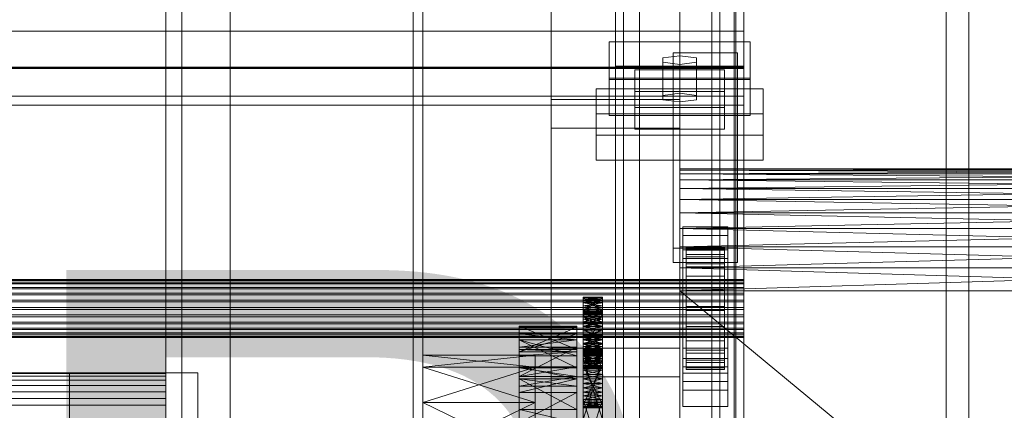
# Model space of a CAD drawing. Header units: millimetres. Extents: x -1970 to 61924, y -58230 to 6847.
# Tile 240 of 256: x 1274 to 1581, y -34294 to -34172. Entities that reach past the tile are written whole.
import ezdxf

# ---------------------------------------------------------------- set-up
doc = ezdxf.new("R2010")
doc.units = ezdxf.units.MM
for name, color, linetype, lineweight in [('COTAS_O', 1, 'Continuous', 0), ('COTAS_P', 1, 'Continuous', 0), ('frontal_C03', 7, 'Continuous', 0), ('frontal_secador', 7, 'Continuous', 0)]:
    doc.layers.add(name, color=color, linetype=linetype, lineweight=lineweight)
doc.dimstyles.new('R19_100', dxfattribs={"dimtxt": 250, "dimasz": 150, "dimexe": 150, "dimexo": 80, "dimgap": 100, "dimtad": 1, "dimtih": 1, "dimtoh": 1, "dimdsep": 46, "dimcen": 0.09, "dimadec": 0, "dimazin": 0, "dimtfac": 1, "dimtdec": 4, "dimtofl": 0, "dimtmove": 0, "dimatfit": 3, "dimfxl": 1, "dimtolj": 1, "dimtzin": 0, "dimarcsym": 0})

# ---------------------------------------------------------------- blocks, each defined once
blk = doc.blocks.new('DIM_R26_43')
at = {"layer": 'COTAS_P'}
for p, q in [((-1750, -34600), (-1600, -34555)), ((2600, -34600), (2450, -34555)), ((-1750, -35500), (-1750, -34600)), ((-1750, -34600), (2600, -34600)), ((-1750, -34600), (-1600, -34645)), ((2600, -34600), (2450, -34645)), ((2600, -35500), (2600, -34600))]:
    blk.add_line(p, q, dxfattribs=at)
blk.add_text('4350 P', height=250, dxfattribs=at).set_placement((425, -34500))
blk = doc.blocks.new('DIM_R26_46')
at = {"layer": 'COTAS_O'}
for p, q in [((-1725, -33700), (-1575, -33655)), ((1725, -33700), (1575, -33655)), ((-1725, -34400), (-1725, -33700)), ((-1725, -33700), (1725, -33700)), ((-1725, -33700), (-1575, -33745)), ((1725, -33700), (1575, -33745)), ((1725, -34400), (1725, -33700))]:
    blk.add_line(p, q, dxfattribs=at)
blk.add_text('3450 O', height=250, dxfattribs=at).set_placement((0, -33600))

msp = doc.modelspace()

# ---------------------------------------------------------------- linework, layer by layer
at = {"layer": 'frontal_C03'}
for p, q in [((1500, -32314.944), (1500, -34875.113)), ((1500, -34879.011), (1500, -32318.841)), ((1490, -35975), (1490, -32996.942)), ((1497, -35975), (1497, -32996.942)), ((1563, -35975), (1563, -32996.942)), ((1570, -35975), (1570, -32996.942)), ((1490, -35975), (1490, -33266.434)), ((1497, -35975), (1497, -33266.434)), ((1563, -35975), (1563, -33266.434)), ((1570, -35975), (1570, -33266.434)), ((1490, -35975), (1490, -33805.417)), ((1497, -35975), (1497, -33805.417)), ((1563, -35975), (1563, -33805.417)), ((1570, -35975), (1570, -33805.417)), ((1467.5, -34418.43), (1467.5, -33823.47)), ((1492.5, -33823.47), (1492.5, -34418.43)), ((1467.5, -34444.787), (1467.5, -33849.827)), ((1492.5, -34444.787), (1492.5, -33849.827)), ((1460, -34186.478), (1460, -33916.987)), ((1500, -34186.478), (1500, -33916.987)), ((1440, -34274.308), (1440, -33927.401)), ((1480, -33927.401), (1480, -34274.308)), ((1440, -33936.384), (1440, -34283.291)), ((1480, -34283.291), (1480, -33936.384)), ((1460, -34356.142), (1460, -34086.651)), ((1500, -34086.651), (1500, -34356.142)), ((1462.5, -34428.24), (1462.5, -34102.771)), ((1497.5, -34102.771), (1497.5, -34428.24)), ((1462.5, -34434.977), (1462.5, -34109.509)), ((1497.5, -34434.977), (1497.5, -34109.509)), ((1460, -34395.121), (1460, -34125.629)), ((1500, -34395.121), (1500, -34125.629)), ((1460, -34137.755), (1460, -34186.478)), ((1460, -34407.247), (1460, -34137.755)), ((1500, -34186.478), (1500, -34137.755)), ((1500, -34137.755), (1500, -34407.247)), ((1500, -34152.753), (1500, -34186.859)), ((1500, -34195.842), (1500, -34161.736)), ((-1500, -34175.611), (1500, -34175.611)), ((1500, -34175.611), (1500, -34187.019)), ((1500, -34175.611), (1500, -34187.304)), ((1458, -34190.227), (1458, -34178.998)), ((1458, -34178.998), (1502, -34178.998)), ((1458, -34190.692), (1458, -34178.998)), ((1502, -34178.998), (1502, -34190.227)), ((1502, -34178.998), (1502, -34190.692)), ((1480, -34183.265), (1474.804, -34183.939)), ((1474.804, -34183.939), (1474.804, -34185.286)), ((1474.804, -34195.632), (1474.804, -34183.939)), ((1478, -34186.858), (1478, -34182.367)), ((1478, -34182.367), (1498, -34182.367)), ((1478, -34243.173), (1478, -34182.367)), ((1485.196, -34183.939), (1480, -34183.265)), ((1480, -34194.959), (1480, -34183.265)), ((1485.196, -34185.286), (1485.196, -34183.939)), ((1485.196, -34195.632), (1485.196, -34183.939)), ((1498, -34182.367), (1498, -34186.858)), ((1498, -34182.367), (1498, -34243.173)), ((1500, -34186.859), (-1500, -34186.859)), ((1500, -34187.019), (-1500, -34187.019)), ((1460, -34186.478), (1500, -34186.478)), ((1460, -34455.97), (1460, -34186.478)), ((1474.804, -34185.286), (1480, -34185.96)), ((1474.804, -34196.98), (1474.804, -34185.286)), ((1498, -34186.858), (1478, -34186.858)), ((1478, -34186.858), (1478, -34247.664)), ((1480, -34185.96), (1485.196, -34185.286)), ((1480, -34185.96), (1480, -34197.653)), ((1485.196, -34196.98), (1485.196, -34185.286)), ((1498, -34247.664), (1498, -34186.858)), ((1500, -34455.97), (1500, -34186.478)), ((1500, -34195.842), (1500, -34186.859)), ((1500, -34198.712), (1500, -34187.019)), ((1500, -34187.304), (-1500, -34187.304)), ((1466, -34194.428), (1466, -34187.691)), ((1466, -34187.691), (1494, -34187.691)), ((1466, -34199.384), (1466, -34187.691)), ((1494, -34187.691), (1494, -34194.428)), ((1494, -34187.691), (1494, -34199.384)), ((1500, -34198.712), (1500, -34187.304)), ((1502, -34190.227), (1458, -34190.227)), ((1458, -34190.227), (1458, -34201.92)), ((1502, -34190.692), (1458, -34190.692)), ((1458, -34190.692), (1458, -34201.92)), ((1502, -34201.92), (1502, -34190.227)), ((1502, -34201.92), (1502, -34190.692)), ((-1500, -34195.842), (1500, -34195.842)), ((1454, -34207.99), (1454, -34193.617)), ((1454, -34193.617), (1506, -34193.617)), ((1454, -34201.413), (1454, -34193.617)), ((1494, -34194.428), (1466, -34194.428)), ((1466, -34194.428), (1466, -34206.121)), ((1474.804, -34195.632), (1480, -34194.959)), ((1474.804, -34196.98), (1474.804, -34195.632)), ((1480, -34194.959), (1485.196, -34195.632)), ((1485.196, -34195.632), (1485.196, -34196.98)), ((1494, -34206.121), (1494, -34194.428)), ((1506, -34193.617), (1506, -34207.99)), ((1506, -34193.617), (1506, -34201.413)), ((-1500, -34198.712), (1500, -34198.712)), ((1440, -34205.876), (1440, -34196.893)), ((1440, -34196.893), (1480, -34196.893)), ((1440, -34543.799), (1440, -34196.893)), ((1480, -34197.653), (1474.804, -34196.98)), ((1480, -34196.893), (1480, -34205.876)), ((1480, -34196.893), (1480, -34543.799)), ((1485.196, -34196.98), (1480, -34197.653)), ((1506, -34201.413), (1454, -34201.413)), ((1454, -34201.413), (1454, -34215.786)), ((1458, -34201.92), (1502, -34201.92)), ((1494, -34199.384), (1466, -34199.384)), ((1466, -34199.384), (1466, -34206.121)), ((1494, -34206.121), (1494, -34199.384)), ((1506, -34215.786), (1506, -34201.413)), ((1480, -34205.876), (1440, -34205.876)), ((1440, -34205.876), (1440, -34552.782)), ((1506, -34207.99), (1454, -34207.99)), ((1454, -34207.99), (1454, -34215.786)), ((1466, -34206.121), (1494, -34206.121)), ((1480, -34552.782), (1480, -34205.876)), ((1506, -34215.786), (1506, -34207.99)), ((1454, -34215.786), (1506, -34215.786)), ((1481, -34239.275), (1481, -34236.58)), ((1481, -34236.58), (1495, -34236.58)), ((1481, -34277.507), (1481, -34236.58)), ((1495, -34236.58), (1495, -34239.275)), ((1495, -34236.58), (1495, -34277.507)), ((1495, -34239.275), (1481, -34239.275)), ((1481, -34239.275), (1481, -34280.202)), ((1495, -34280.202), (1495, -34239.275)), ((1498, -34243.173), (1478, -34243.173)), ((1478, -34243.173), (1478, -34247.664)), ((1481, -34246.461), (1481, -34243.767)), ((1481, -34243.767), (1495, -34243.767)), ((1481, -34284.694), (1481, -34243.767)), ((1482, -34252.99), (1482, -34242.996)), ((1482, -34242.996), (1482, -34243.817)), ((1482, -34242.996), (1494, -34242.996)), ((1482, -34243.47), (1482, -34242.996)), ((1482, -34253.214), (1482, -34243.47)), ((1482, -34243.47), (1494, -34243.47)), ((1482, -34245.205), (1482, -34243.47)), ((1482, -34253.379), (1482, -34243.817)), ((1482, -34243.817), (1482, -34245.875)), ((1482, -34243.817), (1494, -34243.817)), ((1482, -34254.036), (1482, -34245.205)), ((1482, -34245.205), (1494, -34245.205)), ((1482, -34248.084), (1482, -34245.205)), ((1494, -34243.817), (1494, -34242.996)), ((1494, -34242.996), (1494, -34252.99)), ((1494, -34242.996), (1494, -34243.47)), ((1494, -34243.47), (1494, -34253.214)), ((1494, -34243.47), (1494, -34245.205)), ((1494, -34245.875), (1494, -34243.817)), ((1494, -34243.817), (1494, -34253.379)), ((1494, -34245.205), (1494, -34254.036)), ((1494, -34245.205), (1494, -34248.084)), ((1495, -34243.767), (1495, -34246.461)), ((1495, -34243.767), (1495, -34284.694)), ((1498, -34247.664), (1498, -34243.173)), ((1478, -34247.664), (1498, -34247.664)), ((1495, -34246.461), (1481, -34246.461)), ((1481, -34246.461), (1481, -34287.389)), ((1482, -34254.354), (1482, -34245.875)), ((1482, -34245.875), (1482, -34249.032)), ((1482, -34245.875), (1494, -34245.875)), ((1482, -34255.4), (1482, -34248.084)), ((1482, -34248.084), (1494, -34248.084)), ((1482, -34251.91), (1482, -34248.084)), ((1494, -34249.032), (1494, -34245.875)), ((1494, -34245.875), (1494, -34254.354)), ((1494, -34248.084), (1494, -34255.4)), ((1494, -34248.084), (1494, -34251.91)), ((1495, -34287.389), (1495, -34246.461)), ((1482, -34255.849), (1482, -34249.032)), ((1482, -34249.032), (1482, -34253.071)), ((1482, -34249.032), (1494, -34249.032)), ((1494, -34253.071), (1494, -34249.032)), ((1494, -34249.032), (1494, -34255.849)), ((-1500, -34252.99), (1500, -34252.99)), ((-1500, -34253.214), (1500, -34253.214)), ((-1500, -34253.379), (1500, -34253.379)), ((-1500, -34254.036), (1500, -34254.036)), ((-1500, -34254.354), (1500, -34254.354)), ((1482, -34257.212), (1482, -34251.91)), ((1482, -34251.91), (1494, -34251.91)), ((1482, -34256.422), (1482, -34251.91)), ((1482, -34253.379), (1482, -34252.99)), ((1494, -34252.99), (1482, -34252.99)), ((1482, -34252.99), (1482, -34253.214)), ((1482, -34257.762), (1482, -34253.071)), ((1482, -34253.071), (1482, -34257.717)), ((1482, -34253.071), (1494, -34253.071)), ((1494, -34253.214), (1482, -34253.214)), ((1482, -34253.214), (1482, -34254.036)), ((1482, -34254.354), (1482, -34253.379)), ((1494, -34253.379), (1482, -34253.379)), ((1494, -34254.036), (1482, -34254.036)), ((1482, -34254.036), (1482, -34255.4)), ((1482, -34255.849), (1482, -34254.354)), ((1494, -34254.354), (1482, -34254.354)), ((1494, -34251.91), (1494, -34257.212)), ((1494, -34251.91), (1494, -34256.422)), ((1494, -34252.99), (1494, -34253.379)), ((1494, -34253.214), (1494, -34252.99)), ((1494, -34257.717), (1494, -34253.071)), ((1494, -34253.071), (1494, -34257.762)), ((1494, -34254.036), (1494, -34253.214)), ((1494, -34253.379), (1494, -34254.354)), ((1494, -34255.4), (1494, -34254.036)), ((1494, -34254.354), (1494, -34255.849)), ((1500, -34253.379), (1500, -34252.99)), ((1500, -34252.99), (1500, -34253.214)), ((1500, -34253.214), (1500, -34254.036)), ((1500, -34254.354), (1500, -34253.379)), ((1500, -34254.036), (1500, -34255.4)), ((1500, -34255.849), (1500, -34254.354)), ((-1500, -34255.4), (1500, -34255.4)), ((-1500, -34255.849), (1500, -34255.849)), ((-1500, -34257.212), (1500, -34257.212)), ((1494, -34255.4), (1482, -34255.4)), ((1482, -34255.4), (1482, -34257.212)), ((1482, -34257.762), (1482, -34255.849)), ((1494, -34255.849), (1482, -34255.849)), ((1482, -34259.35), (1482, -34256.422)), ((1482, -34256.422), (1494, -34256.422)), ((1482, -34261.314), (1482, -34256.422)), ((1494, -34257.212), (1482, -34257.212)), ((1482, -34257.212), (1482, -34259.35)), ((1494, -34257.212), (1494, -34255.4)), ((1494, -34255.849), (1494, -34257.762)), ((1494, -34256.422), (1494, -34259.35)), ((1494, -34256.422), (1494, -34261.314)), ((1494, -34259.35), (1494, -34257.212)), ((1500, -34255.4), (1500, -34257.212)), ((1500, -34257.762), (1500, -34255.849)), ((1500, -34257.212), (1500, -34259.35)), ((-1500, -34257.762), (1500, -34257.762)), ((-1500, -34259.35), (1500, -34259.35)), ((1500, -34259.963), (-1500, -34259.963)), ((1482, -34257.717), (1482, -34259.963)), ((1494, -34257.717), (1482, -34257.717)), ((1482, -34257.717), (1482, -34262.655)), ((1482, -34259.963), (1482, -34257.762)), ((1494, -34257.762), (1482, -34257.762)), ((1494, -34259.35), (1482, -34259.35)), ((1482, -34259.35), (1482, -34261.667)), ((1482, -34259.963), (1494, -34259.963)), ((1482, -34262.302), (1482, -34259.963)), ((1494, -34259.963), (1494, -34257.717)), ((1494, -34262.655), (1494, -34257.717)), ((1494, -34257.762), (1494, -34259.963)), ((1494, -34261.667), (1494, -34259.35)), ((1494, -34259.963), (1494, -34262.302)), ((1500, -34259.963), (1500, -34257.762)), ((1500, -34259.35), (1500, -34261.667)), ((1500, -34262.302), (1500, -34259.963)), ((-1500, -34261.667), (1500, -34261.667)), ((-1500, -34262.302), (1500, -34262.302)), ((1482, -34261.667), (1482, -34261.314)), ((1482, -34261.314), (1494, -34261.314)), ((1482, -34266.251), (1482, -34261.314)), ((1494, -34261.667), (1482, -34261.667)), ((1482, -34261.667), (1482, -34264.006)), ((1482, -34264.619), (1482, -34262.302)), ((1482, -34262.302), (1482, -34262.655)), ((1494, -34262.302), (1482, -34262.302)), ((1482, -34262.655), (1482, -34267.546)), ((1482, -34262.655), (1494, -34262.655)), ((1494, -34261.314), (1494, -34261.667)), ((1494, -34261.314), (1494, -34266.251)), ((1494, -34264.006), (1494, -34261.667)), ((1494, -34262.655), (1494, -34262.302)), ((1494, -34262.302), (1494, -34264.619)), ((1494, -34267.546), (1494, -34262.655)), ((1500, -34261.667), (1500, -34264.006)), ((1500, -34264.619), (1500, -34262.302)), ((-1500, -34264.006), (1500, -34264.006)), ((-1500, -34264.619), (1500, -34264.619)), ((-1500, -34266.207), (1500, -34266.207)), ((-1500, -34266.757), (1500, -34266.757)), ((1482, -34264.006), (1482, -34266.251)), ((1494, -34264.006), (1482, -34264.006)), ((1482, -34264.006), (1482, -34266.207)), ((1482, -34266.757), (1482, -34264.619)), ((1482, -34264.619), (1482, -34267.546)), ((1494, -34264.619), (1482, -34264.619)), ((1482, -34266.207), (1482, -34270.898)), ((1494, -34266.207), (1482, -34266.207)), ((1482, -34266.207), (1482, -34268.12)), ((1482, -34266.251), (1494, -34266.251)), ((1482, -34270.898), (1482, -34266.251)), ((1482, -34268.569), (1482, -34266.757)), ((1482, -34266.757), (1482, -34272.059)), ((1494, -34266.757), (1482, -34266.757)), ((1494, -34266.251), (1494, -34264.006)), ((1494, -34266.207), (1494, -34264.006)), ((1494, -34267.546), (1494, -34264.619)), ((1494, -34264.619), (1494, -34266.757)), ((1494, -34270.898), (1494, -34266.207)), ((1494, -34268.12), (1494, -34266.207)), ((1494, -34266.251), (1494, -34270.898)), ((1494, -34272.059), (1494, -34266.757)), ((1494, -34266.757), (1494, -34268.569)), ((1500, -34264.006), (1500, -34266.207)), ((1500, -34266.757), (1500, -34264.619)), ((1500, -34266.207), (1500, -34268.12)), ((1500, -34268.569), (1500, -34266.757)), ((-1500, -34268.12), (1500, -34268.12)), ((-1500, -34268.569), (1500, -34268.569)), ((-1500, -34269.615), (1500, -34269.615)), ((1482, -34267.546), (1482, -34272.059)), ((1482, -34267.546), (1494, -34267.546)), ((1482, -34268.12), (1482, -34274.937)), ((1494, -34268.12), (1482, -34268.12)), ((1482, -34268.12), (1482, -34269.615)), ((1482, -34269.933), (1482, -34268.569)), ((1482, -34268.569), (1482, -34275.885)), ((1494, -34268.569), (1482, -34268.569)), ((1482, -34269.615), (1482, -34278.093)), ((1494, -34269.615), (1482, -34269.615)), ((1482, -34269.615), (1482, -34270.59)), ((1494, -34272.059), (1494, -34267.546)), ((1494, -34274.937), (1494, -34268.12)), ((1494, -34269.615), (1494, -34268.12)), ((1494, -34275.885), (1494, -34268.569)), ((1494, -34268.569), (1494, -34269.933)), ((1494, -34278.093), (1494, -34269.615)), ((1494, -34270.59), (1494, -34269.615)), ((1500, -34268.12), (1500, -34269.615)), ((1500, -34269.933), (1500, -34268.569)), ((1500, -34269.615), (1500, -34270.59)), ((-1500, -34269.933), (1500, -34269.933)), ((-1500, -34270.59), (1500, -34270.59)), ((-1500, -34270.754), (1500, -34270.754)), ((-1500, -34270.979), (1500, -34270.979)), ((1482, -34270.754), (1482, -34269.933)), ((1482, -34269.933), (1482, -34278.764)), ((1494, -34269.933), (1482, -34269.933)), ((1482, -34270.59), (1482, -34280.152)), ((1494, -34270.59), (1482, -34270.59)), ((1482, -34270.59), (1482, -34270.979)), ((1482, -34270.979), (1482, -34270.754)), ((1482, -34270.754), (1482, -34280.499)), ((1494, -34270.754), (1482, -34270.754)), ((1482, -34270.898), (1494, -34270.898)), ((1482, -34274.937), (1482, -34270.898)), ((1482, -34270.979), (1482, -34280.973)), ((1494, -34270.979), (1482, -34270.979)), ((1482, -34272.059), (1482, -34275.885)), ((1482, -34272.059), (1494, -34272.059)), ((1494, -34278.764), (1494, -34269.933)), ((1494, -34269.933), (1494, -34270.754)), ((1494, -34280.152), (1494, -34270.59)), ((1494, -34270.979), (1494, -34270.59)), ((1494, -34280.499), (1494, -34270.754)), ((1494, -34270.754), (1494, -34270.979)), ((1494, -34270.898), (1494, -34274.937)), ((1494, -34280.973), (1494, -34270.979)), ((1494, -34275.885), (1494, -34272.059)), ((1500, -34270.754), (1500, -34269.933)), ((1500, -34270.59), (1500, -34270.979)), ((1500, -34270.979), (1500, -34270.754)), ((1480, -34274.308), (1440, -34274.308)), ((1440, -34274.308), (1440, -34283.291)), ((1480, -34283.291), (1480, -34274.308)), ((1481, -34284.69), (1481, -34274.359)), ((1481, -34274.359), (1495, -34274.359)), ((1481, -34282.155), (1481, -34274.359)), ((1482, -34274.937), (1494, -34274.937)), ((1482, -34278.093), (1482, -34274.937)), ((1482, -34275.885), (1482, -34278.764)), ((1482, -34275.885), (1494, -34275.885)), ((1494, -34274.937), (1494, -34278.093)), ((1494, -34278.764), (1494, -34275.885)), ((1495, -34274.359), (1495, -34284.69)), ((1495, -34274.359), (1495, -34282.155)), ((1495, -34277.507), (1481, -34277.507)), ((1481, -34277.507), (1481, -34280.202)), ((1482, -34278.093), (1494, -34278.093)), ((1482, -34280.152), (1482, -34278.093)), ((1482, -34278.764), (1482, -34280.499)), ((1482, -34278.764), (1494, -34278.764)), ((1494, -34278.093), (1494, -34280.152)), ((1494, -34280.499), (1494, -34278.764)), ((1495, -34280.202), (1495, -34277.507)), ((1481, -34280.202), (1495, -34280.202)), ((1482, -34280.152), (1494, -34280.152)), ((1482, -34280.973), (1482, -34280.152)), ((1482, -34280.499), (1482, -34280.973)), ((1482, -34280.499), (1494, -34280.499)), ((1482, -34280.973), (1494, -34280.973)), ((1494, -34280.152), (1494, -34280.973)), ((1494, -34280.973), (1494, -34280.499)), ((1440, -34283.291), (1480, -34283.291)), ((1495, -34282.155), (1481, -34282.155)), ((1481, -34282.155), (1481, -34292.486)), ((1481, -34284.69), (1481, -34292.486)), ((1495, -34284.694), (1481, -34284.694)), ((1481, -34284.694), (1481, -34287.389)), ((1495, -34292.486), (1495, -34282.155)), ((1495, -34292.486), (1495, -34284.69)), ((1495, -34287.389), (1495, -34284.694)), ((1481, -34287.389), (1495, -34287.389)), ((1481, -34292.486), (1495, -34292.486))]:
    msp.add_line(p, q, dxfattribs=at)
at = {"layer": 'frontal_secador'}
for p, q in [((1340, -36000), (1340, -33000)), ((1400, -36000), (1400, -33000)), ((1320, -35980), (1320, -33075)), ((1325, -36000), (1325, -33075)), ((1325, -34600), (1325, -33075)), ((1325, -35980), (1325, -33075)), ((1397, -35940), (1397, -33075)), ((1400, -36000), (1400, -33075)), ((1400, -34600), (1400, -33075)), ((1400, -35940), (1400, -33075)), ((1400, -34650), (1400, -33075)), ((1400, -36000), (1400, -33250)), ((1480, -34218.5), (1480, -34220.02)), ((1480, -34218.88), (1480, -34218.5)), ((1480, -34218.5), (1480, -34224.58)), ((1480, -34221.92), (1480, -34218.5)), ((1480, -34218.5), (1480, -34242.82)), ((1480, -34237.12), (1480, -34218.5)), ((1480, -34218.5), (1480, -34479)), ((1480, -34474.82), (1480, -34218.5)), ((1715, -34218.88), (1480, -34218.5)), ((1715, -34218.5), (1480, -34218.5)), ((1715, -34218.5), (1480, -34218.88)), ((1480, -34220.02), (1480, -34218.88)), ((1480, -34221.92), (1480, -34218.88)), ((1715, -34220.02), (1480, -34218.88)), ((1715, -34218.88), (1480, -34218.88)), ((1715, -34218.88), (1480, -34220.02)), ((1480, -34220.02), (1480, -34224.58)), ((1480, -34221.92), (1480, -34220.02)), ((1715, -34221.92), (1480, -34220.02)), ((1715, -34220.02), (1480, -34220.02)), ((1715, -34220.02), (1480, -34221.92)), ((1480, -34224.58), (1480, -34221.92)), ((1480, -34228), (1480, -34221.92)), ((1480, -34237.12), (1480, -34221.92)), ((1715, -34224.58), (1480, -34221.92)), ((1715, -34221.92), (1480, -34221.92)), ((1715, -34221.92), (1480, -34224.58)), ((1480, -34224.58), (1480, -34232.18)), ((1480, -34228), (1480, -34224.58)), ((1480, -34224.58), (1480, -34242.82)), ((1715, -34228), (1480, -34224.58)), ((1715, -34224.58), (1480, -34224.58)), ((1715, -34224.58), (1480, -34228)), ((1480, -34232.18), (1480, -34228)), ((1480, -34237.12), (1480, -34228)), ((1715, -34232.18), (1480, -34228)), ((1715, -34228), (1480, -34228)), ((1715, -34228), (1480, -34232.18)), ((1480, -34232.18), (1480, -34242.82)), ((1480, -34237.12), (1480, -34232.18)), ((1715, -34237.12), (1480, -34232.18)), ((1715, -34232.18), (1480, -34232.18)), ((1715, -34232.18), (1480, -34237.12)), ((1480, -34242.82), (1480, -34237.12)), ((1480, -34249.28), (1480, -34237.12)), ((1480, -34450.5), (1480, -34237.12)), ((1480, -34474.82), (1480, -34237.12)), ((1715, -34242.82), (1480, -34237.12)), ((1715, -34237.12), (1480, -34237.12)), ((1715, -34237.12), (1480, -34242.82)), ((1480, -34242.82), (1480, -34256.5)), ((1480, -34249.28), (1480, -34242.82)), ((1480, -34242.82), (1480, -34457.72)), ((1480, -34242.82), (1480, -34479)), ((1715, -34249.28), (1480, -34242.82)), ((1715, -34242.82), (1480, -34242.82)), ((1715, -34242.82), (1480, -34249.28)), ((1480, -34256.5), (1480, -34249.28)), ((1480, -34450.5), (1480, -34249.28)), ((1715, -34256.5), (1480, -34249.28)), ((1715, -34249.28), (1480, -34249.28)), ((1715, -34249.28), (1480, -34256.5)), ((1480, -34256.5), (1480, -34457.72)), ((1480, -34450.5), (1480, -34256.5)), ((1715, -34450.5), (1480, -34256.5)), ((1715, -34256.5), (1480, -34256.5)), ((1450, -34258.5), (1450, -34262.82)), ((1450, -34258.611), (1450, -34258.5)), ((1450, -34258.941), (1450, -34258.5)), ((1450, -34258.5), (1450, -34263.69)), ((1450, -34260.219), (1450, -34258.5)), ((1456, -34258.611), (1450, -34258.5)), ((1456, -34258.5), (1450, -34258.5)), ((1456, -34258.5), (1450, -34258.611)), ((1450, -34262.82), (1450, -34258.611)), ((1450, -34258.611), (1450, -34258.941)), ((1456, -34262.82), (1450, -34258.611)), ((1456, -34258.611), (1450, -34258.611)), ((1456, -34258.611), (1450, -34258.941)), ((1450, -34258.611), (1450, -34259.481)), ((1450, -34263.15), (1450, -34258.611)), ((1450, -34258.611), (1450, -34261.136)), ((1450, -34258.611), (1450, -34266.092)), ((1450, -34266.419), (1450, -34258.611)), ((1450, -34258.611), (1450, -34275.519)), ((1450, -34276.999), (1450, -34258.611)), ((1456, -34258.941), (1450, -34258.611)), ((1456, -34258.611), (1450, -34262.82)), ((1450, -34260.219), (1450, -34258.941)), ((1450, -34258.941), (1450, -34259.481)), ((1456, -34258.941), (1450, -34258.941)), ((1456, -34258.941), (1450, -34259.481)), ((1456, -34259.481), (1450, -34258.941)), ((1450, -34259.481), (1450, -34260.219)), ((1456, -34259.481), (1450, -34259.481)), ((1456, -34259.481), (1450, -34260.219)), ((1450, -34259.481), (1450, -34261.136)), ((1456, -34260.219), (1450, -34259.481)), ((1450, -34262.21), (1450, -34260.219)), ((1450, -34260.219), (1450, -34261.136)), ((1450, -34264.719), (1450, -34260.219)), ((1450, -34260.219), (1450, -34263.69)), ((1450, -34270.281), (1450, -34260.219)), ((1456, -34260.219), (1450, -34260.219)), ((1456, -34260.219), (1450, -34261.136)), ((1456, -34261.136), (1450, -34260.219)), ((1456, -34262.82), (1456, -34258.5)), ((1456, -34258.5), (1456, -34258.611)), ((1456, -34258.5), (1456, -34258.941)), ((1456, -34263.69), (1456, -34258.5)), ((1456, -34258.5), (1456, -34260.219)), ((1456, -34258.611), (1456, -34262.82)), ((1456, -34258.941), (1456, -34258.611)), ((1456, -34259.481), (1456, -34258.611)), ((1456, -34258.611), (1456, -34263.15)), ((1456, -34261.136), (1456, -34258.611)), ((1456, -34266.092), (1456, -34258.611)), ((1456, -34258.611), (1456, -34266.419)), ((1456, -34275.519), (1456, -34258.611)), ((1456, -34258.611), (1456, -34276.999)), ((1456, -34258.941), (1456, -34260.219)), ((1456, -34259.481), (1456, -34258.941)), ((1456, -34260.219), (1456, -34259.481)), ((1456, -34261.136), (1456, -34259.481)), ((1456, -34260.219), (1456, -34262.21)), ((1456, -34261.136), (1456, -34260.219)), ((1456, -34260.219), (1456, -34264.719)), ((1456, -34263.69), (1456, -34260.219)), ((1456, -34260.219), (1456, -34270.281)), ((1450, -34261.136), (1450, -34262.21)), ((1456, -34261.136), (1450, -34261.136)), ((1456, -34261.136), (1450, -34262.21)), ((1450, -34261.136), (1450, -34263.414)), ((1450, -34261.136), (1450, -34266.092)), ((1456, -34262.21), (1450, -34261.136)), ((1450, -34264.719), (1450, -34262.21)), ((1450, -34262.21), (1450, -34263.414)), ((1456, -34262.21), (1450, -34262.21)), ((1456, -34262.21), (1450, -34263.414)), ((1456, -34263.414), (1450, -34262.21)), ((1450, -34262.709), (1450, -34263.15)), ((1450, -34262.82), (1450, -34262.709)), ((1456, -34262.82), (1450, -34262.709)), ((1456, -34262.709), (1450, -34262.709)), ((1456, -34262.709), (1450, -34262.82)), ((1450, -34263.15), (1450, -34262.82)), ((1456, -34263.15), (1450, -34262.82)), ((1456, -34262.82), (1450, -34262.82)), ((1456, -34262.82), (1450, -34263.15)), ((1450, -34262.82), (1450, -34263.69)), ((1450, -34276.643), (1450, -34262.82)), ((1450, -34262.82), (1450, -34267.623)), ((1450, -34281.143), (1450, -34262.82)), ((1450, -34262.82), (1450, -34278.073)), ((1450, -34291.206), (1450, -34262.82)), ((1450, -34263.15), (1450, -34275.906)), ((1450, -34263.69), (1450, -34263.15)), ((1450, -34264.428), (1450, -34263.15)), ((1450, -34263.15), (1450, -34277.561)), ((1450, -34266.419), (1450, -34263.15)), ((1450, -34271.709), (1450, -34263.15)), ((1456, -34263.69), (1450, -34263.15)), ((1456, -34263.15), (1450, -34263.15)), ((1456, -34263.15), (1450, -34263.69)), ((1450, -34263.414), (1450, -34264.719)), ((1456, -34263.414), (1450, -34263.414)), ((1456, -34263.414), (1450, -34264.719)), ((1450, -34263.414), (1450, -34266.092)), ((1456, -34264.719), (1450, -34263.414)), ((1450, -34275.906), (1450, -34263.69)), ((1450, -34263.69), (1450, -34264.428)), ((1456, -34275.906), (1450, -34263.69)), ((1456, -34263.69), (1450, -34263.69)), ((1456, -34263.69), (1450, -34264.428)), ((1450, -34263.69), (1450, -34265.345)), ((1450, -34263.69), (1450, -34267.623)), ((1450, -34263.69), (1450, -34273.117)), ((1450, -34263.69), (1450, -34280.598)), ((1450, -34270.281), (1450, -34263.69)), ((1456, -34264.428), (1450, -34263.69)), ((1450, -34276.643), (1450, -34263.69)), ((1456, -34263.69), (1450, -34275.906)), ((1456, -34262.21), (1456, -34261.136)), ((1456, -34263.414), (1456, -34261.136)), ((1456, -34266.092), (1456, -34261.136)), ((1456, -34262.21), (1456, -34264.719)), ((1456, -34263.414), (1456, -34262.21)), ((1456, -34263.15), (1456, -34262.709)), ((1456, -34262.709), (1456, -34262.82)), ((1456, -34262.82), (1456, -34263.15)), ((1456, -34263.69), (1456, -34262.82)), ((1456, -34262.82), (1456, -34276.643)), ((1456, -34267.623), (1456, -34262.82)), ((1456, -34262.82), (1456, -34281.143)), ((1456, -34278.073), (1456, -34262.82)), ((1456, -34262.82), (1456, -34291.206)), ((1456, -34275.906), (1456, -34263.15)), ((1456, -34263.15), (1456, -34263.69)), ((1456, -34263.15), (1456, -34264.428)), ((1456, -34277.561), (1456, -34263.15)), ((1456, -34263.15), (1456, -34266.419)), ((1456, -34263.15), (1456, -34271.709)), ((1456, -34264.719), (1456, -34263.414)), ((1456, -34266.092), (1456, -34263.414)), ((1456, -34263.69), (1456, -34275.906)), ((1456, -34264.428), (1456, -34263.69)), ((1456, -34265.345), (1456, -34263.69)), ((1456, -34267.623), (1456, -34263.69)), ((1456, -34273.117), (1456, -34263.69)), ((1456, -34280.598), (1456, -34263.69)), ((1456, -34263.69), (1456, -34270.281)), ((1456, -34263.69), (1456, -34276.643)), ((1450, -34266.419), (1450, -34264.428)), ((1450, -34264.428), (1450, -34265.345)), ((1456, -34264.428), (1450, -34264.428)), ((1456, -34264.428), (1450, -34265.345)), ((1456, -34265.345), (1450, -34264.428)), ((1450, -34267.5), (1450, -34264.719)), ((1450, -34264.719), (1450, -34266.092)), ((1450, -34270.281), (1450, -34264.719)), ((1456, -34264.719), (1450, -34264.719)), ((1456, -34264.719), (1450, -34266.092)), ((1456, -34266.092), (1450, -34264.719)), ((1450, -34265.345), (1450, -34266.419)), ((1456, -34265.345), (1450, -34265.345)), ((1456, -34265.345), (1450, -34266.419)), ((1450, -34265.345), (1450, -34267.623)), ((1456, -34266.419), (1450, -34265.345)), ((1450, -34266.092), (1450, -34267.5)), ((1456, -34266.092), (1450, -34266.092)), ((1456, -34266.092), (1450, -34267.5)), ((1450, -34266.092), (1450, -34268.908)), ((1450, -34266.092), (1450, -34271.586)), ((1450, -34266.092), (1450, -34275.519)), ((1456, -34267.5), (1450, -34266.092)), ((1450, -34268.928), (1450, -34266.419)), ((1450, -34266.419), (1450, -34267.623)), ((1450, -34271.709), (1450, -34266.419)), ((1456, -34266.419), (1450, -34266.419)), ((1456, -34266.419), (1450, -34267.623)), ((1456, -34267.623), (1450, -34266.419)), ((1450, -34276.999), (1450, -34266.419)), ((1456, -34264.428), (1456, -34266.419)), ((1456, -34265.345), (1456, -34264.428)), ((1456, -34264.719), (1456, -34267.5)), ((1456, -34266.092), (1456, -34264.719)), ((1456, -34264.719), (1456, -34270.281)), ((1456, -34266.419), (1456, -34265.345)), ((1456, -34267.623), (1456, -34265.345)), ((1456, -34267.5), (1456, -34266.092)), ((1456, -34268.908), (1456, -34266.092)), ((1456, -34271.586), (1456, -34266.092)), ((1456, -34275.519), (1456, -34266.092)), ((1456, -34266.419), (1456, -34268.928)), ((1456, -34267.623), (1456, -34266.419)), ((1456, -34266.419), (1456, -34271.709)), ((1456, -34266.419), (1456, -34276.999)), ((1430, -34274.744), (1430, -34267.5)), ((1430, -34267.5), (1430, -34267.765)), ((1448, -34274.744), (1430, -34267.5)), ((1448, -34267.5), (1430, -34267.5)), ((1448, -34267.5), (1430, -34267.765)), ((1430, -34267.765), (1430, -34274.744)), ((1430, -34267.765), (1430, -34275.473)), ((1448, -34267.765), (1430, -34267.765)), ((1448, -34267.765), (1430, -34275.473)), ((1430, -34269.876), (1430, -34280.514)), ((1430, -34271.709), (1430, -34269.876)), ((1430, -34269.876), (1430, -34275.473)), ((1448, -34271.709), (1430, -34269.876)), ((1448, -34269.876), (1430, -34269.876)), ((1448, -34269.876), (1430, -34275.473)), ((1448, -34267.765), (1448, -34267.5)), ((1448, -34267.5), (1448, -34274.744)), ((1448, -34274.744), (1448, -34267.765)), ((1448, -34275.473), (1448, -34267.765)), ((1448, -34280.514), (1448, -34269.876)), ((1448, -34269.876), (1448, -34271.709)), ((1448, -34275.473), (1448, -34269.876)), ((1450, -34270.281), (1450, -34267.5)), ((1450, -34267.5), (1450, -34268.908)), ((1456, -34267.5), (1450, -34267.5)), ((1456, -34267.5), (1450, -34268.908)), ((1456, -34268.908), (1450, -34267.5)), ((1450, -34267.623), (1450, -34268.928)), ((1456, -34267.623), (1450, -34267.623)), ((1456, -34267.623), (1450, -34268.928)), ((1450, -34267.623), (1450, -34270.301)), ((1450, -34267.623), (1450, -34273.117)), ((1456, -34268.928), (1450, -34267.623)), ((1450, -34267.623), (1450, -34278.073)), ((1450, -34268.908), (1450, -34270.281)), ((1456, -34268.908), (1450, -34268.908)), ((1456, -34268.908), (1450, -34270.281)), ((1450, -34268.908), (1450, -34271.586)), ((1456, -34270.281), (1450, -34268.908)), ((1450, -34271.709), (1450, -34268.928)), ((1450, -34268.928), (1450, -34270.301)), ((1456, -34268.928), (1450, -34268.928)), ((1456, -34268.928), (1450, -34270.301)), ((1456, -34270.301), (1450, -34268.928)), ((1456, -34267.5), (1456, -34270.281)), ((1456, -34268.908), (1456, -34267.5)), ((1456, -34268.928), (1456, -34267.623)), ((1456, -34270.301), (1456, -34267.623)), ((1456, -34273.117), (1456, -34267.623)), ((1456, -34278.073), (1456, -34267.623)), ((1456, -34270.281), (1456, -34268.908)), ((1456, -34271.586), (1456, -34268.908)), ((1456, -34268.928), (1456, -34271.709)), ((1456, -34270.301), (1456, -34268.928)), ((1430, -34280.514), (1430, -34271.709)), ((1430, -34276.683), (1430, -34271.709)), ((1430, -34271.709), (1430, -34274.046)), ((1448, -34280.514), (1430, -34271.709)), ((1448, -34271.709), (1430, -34271.709)), ((1448, -34276.683), (1430, -34271.709)), ((1448, -34271.709), (1430, -34274.046)), ((1448, -34271.709), (1448, -34280.514)), ((1448, -34274.046), (1448, -34271.709)), ((1448, -34271.709), (1448, -34276.683)), ((1450, -34272.79), (1450, -34270.281)), ((1450, -34270.281), (1450, -34271.586)), ((1450, -34274.781), (1450, -34270.281)), ((1450, -34280.598), (1450, -34270.281)), ((1456, -34270.281), (1450, -34270.281)), ((1456, -34270.281), (1450, -34271.586)), ((1456, -34271.586), (1450, -34270.281)), ((1450, -34270.301), (1450, -34271.709)), ((1456, -34270.301), (1450, -34270.301)), ((1456, -34270.301), (1450, -34271.709)), ((1450, -34270.301), (1450, -34273.117)), ((1456, -34271.709), (1450, -34270.301)), ((1450, -34271.586), (1450, -34272.79)), ((1456, -34271.586), (1450, -34271.586)), ((1456, -34271.586), (1450, -34272.79)), ((1450, -34271.586), (1450, -34273.864)), ((1450, -34271.586), (1450, -34275.519)), ((1456, -34272.79), (1450, -34271.586)), ((1450, -34274.49), (1450, -34271.709)), ((1450, -34271.709), (1450, -34273.117)), ((1450, -34276.999), (1450, -34271.709)), ((1450, -34292.814), (1450, -34271.709)), ((1450, -34271.709), (1450, -34277.561)), ((1456, -34271.709), (1450, -34271.709)), ((1456, -34271.709), (1450, -34273.117)), ((1456, -34273.117), (1450, -34271.709)), ((1450, -34274.781), (1450, -34272.79)), ((1450, -34272.79), (1450, -34273.864)), ((1456, -34272.79), (1450, -34272.79)), ((1456, -34272.79), (1450, -34273.864)), ((1456, -34273.864), (1450, -34272.79)), ((1456, -34270.281), (1456, -34272.79)), ((1456, -34271.586), (1456, -34270.281)), ((1456, -34270.281), (1456, -34274.781)), ((1456, -34270.281), (1456, -34280.598)), ((1456, -34271.709), (1456, -34270.301)), ((1456, -34273.117), (1456, -34270.301)), ((1456, -34272.79), (1456, -34271.586)), ((1456, -34273.864), (1456, -34271.586)), ((1456, -34275.519), (1456, -34271.586)), ((1456, -34271.709), (1456, -34274.49)), ((1456, -34273.117), (1456, -34271.709)), ((1456, -34271.709), (1456, -34276.999)), ((1456, -34271.709), (1456, -34292.814)), ((1456, -34277.561), (1456, -34271.709)), ((1456, -34272.79), (1456, -34274.781)), ((1456, -34273.864), (1456, -34272.79)), ((1430, -34274.046), (1430, -34276.683)), ((1430, -34274.046), (1430, -34283.11)), ((1448, -34274.046), (1430, -34274.046)), ((1448, -34274.046), (1430, -34283.11)), ((1430, -34275.473), (1430, -34274.744)), ((1448, -34275.473), (1430, -34274.744)), ((1448, -34274.744), (1430, -34274.744)), ((1430, -34275.473), (1430, -34280.514)), ((1430, -34275.473), (1430, -34283.11)), ((1430, -34275.473), (1430, -34276.683)), ((1430, -34297.639), (1430, -34275.473)), ((1448, -34275.473), (1430, -34275.473)), ((1448, -34275.473), (1430, -34276.683)), ((1448, -34276.683), (1448, -34274.046)), ((1448, -34283.11), (1448, -34274.046)), ((1448, -34274.744), (1448, -34275.473)), ((1448, -34280.514), (1448, -34275.473)), ((1448, -34283.11), (1448, -34275.473)), ((1448, -34276.683), (1448, -34275.473)), ((1448, -34275.473), (1448, -34297.639)), ((1450, -34273.117), (1450, -34274.49)), ((1456, -34273.117), (1450, -34273.117)), ((1456, -34273.117), (1450, -34274.49)), ((1450, -34273.117), (1450, -34275.795)), ((1450, -34273.117), (1450, -34278.073)), ((1450, -34273.117), (1450, -34280.598)), ((1456, -34274.49), (1450, -34273.117)), ((1450, -34273.864), (1450, -34274.781)), ((1456, -34273.864), (1450, -34273.864)), ((1456, -34273.864), (1450, -34274.781)), ((1450, -34273.864), (1450, -34275.519)), ((1456, -34274.781), (1450, -34273.864)), ((1450, -34276.999), (1450, -34274.49)), ((1450, -34274.49), (1450, -34275.795)), ((1456, -34274.49), (1450, -34274.49)), ((1456, -34274.49), (1450, -34275.795)), ((1456, -34275.795), (1450, -34274.49)), ((1450, -34276.059), (1450, -34274.781)), ((1450, -34274.781), (1450, -34275.519)), ((1450, -34280.598), (1450, -34274.781)), ((1456, -34274.781), (1450, -34274.781)), ((1456, -34274.781), (1450, -34275.519)), ((1456, -34275.519), (1450, -34274.781)), ((1450, -34274.925), (1450, -34275.365)), ((1450, -34275.035), (1450, -34274.925)), ((1450, -34274.925), (1450, -34276.643)), ((1450, -34274.925), (1450, -34298.865)), ((1450, -34281.143), (1450, -34274.925)), ((1456, -34275.035), (1450, -34274.925)), ((1456, -34274.925), (1450, -34274.925)), ((1456, -34274.925), (1450, -34275.035)), ((1450, -34275.365), (1450, -34275.035)), ((1456, -34275.365), (1450, -34275.035)), ((1456, -34275.035), (1450, -34275.035)), ((1456, -34275.035), (1450, -34275.365)), ((1450, -34275.035), (1450, -34275.906)), ((1450, -34275.035), (1450, -34277.561)), ((1450, -34275.365), (1450, -34276.643)), ((1450, -34275.906), (1450, -34275.365)), ((1456, -34275.906), (1450, -34275.365)), ((1456, -34275.365), (1450, -34275.365)), ((1456, -34275.365), (1450, -34275.906)), ((1450, -34275.519), (1450, -34276.059)), ((1456, -34275.519), (1450, -34275.519)), ((1456, -34275.519), (1450, -34276.059)), ((1450, -34275.519), (1450, -34276.389)), ((1450, -34275.519), (1450, -34280.709)), ((1450, -34275.519), (1450, -34280.269)), ((1450, -34275.519), (1450, -34276.999)), ((1456, -34276.059), (1450, -34275.519)), ((1450, -34275.795), (1450, -34276.999)), ((1456, -34275.795), (1450, -34275.795)), ((1456, -34275.795), (1450, -34276.999)), ((1450, -34275.795), (1450, -34278.073)), ((1456, -34276.999), (1450, -34275.795)), ((1450, -34276.643), (1450, -34275.906)), ((1456, -34276.643), (1450, -34275.906)), ((1456, -34275.906), (1450, -34275.906)), ((1456, -34275.906), (1450, -34276.643)), ((1450, -34275.906), (1450, -34277.561)), ((1450, -34297.66), (1450, -34275.906)), ((1450, -34302.95), (1450, -34275.906)), ((1450, -34275.906), (1450, -34288.01)), ((1450, -34311.51), (1450, -34275.906)), ((1456, -34274.49), (1456, -34273.117)), ((1456, -34275.795), (1456, -34273.117)), ((1456, -34278.073), (1456, -34273.117)), ((1456, -34280.598), (1456, -34273.117)), ((1456, -34274.781), (1456, -34273.864)), ((1456, -34275.519), (1456, -34273.864)), ((1456, -34274.49), (1456, -34276.999)), ((1456, -34275.795), (1456, -34274.49)), ((1456, -34274.781), (1456, -34276.059)), ((1456, -34275.519), (1456, -34274.781)), ((1456, -34274.781), (1456, -34280.598)), ((1456, -34275.365), (1456, -34274.925)), ((1456, -34274.925), (1456, -34275.035)), ((1456, -34276.643), (1456, -34274.925)), ((1456, -34298.865), (1456, -34274.925)), ((1456, -34274.925), (1456, -34281.143)), ((1456, -34275.035), (1456, -34275.365)), ((1456, -34275.906), (1456, -34275.035)), ((1456, -34277.561), (1456, -34275.035)), ((1456, -34276.643), (1456, -34275.365)), ((1456, -34275.365), (1456, -34275.906)), ((1456, -34276.059), (1456, -34275.519)), ((1456, -34276.389), (1456, -34275.519)), ((1456, -34280.709), (1456, -34275.519)), ((1456, -34280.269), (1456, -34275.519)), ((1456, -34276.999), (1456, -34275.519)), ((1456, -34276.999), (1456, -34275.795)), ((1456, -34278.073), (1456, -34275.795)), ((1456, -34275.906), (1456, -34276.643)), ((1456, -34277.561), (1456, -34275.906)), ((1456, -34275.906), (1456, -34297.66)), ((1456, -34275.906), (1456, -34302.95)), ((1456, -34288.01), (1456, -34275.906)), ((1456, -34275.906), (1456, -34311.51)), ((1400, -34280.269), (1400, -34276.5)), ((1435, -34280.269), (1400, -34276.5)), ((1435, -34276.5), (1400, -34276.5)), ((1435, -34276.5), (1400, -34280.269)), ((1430, -34283.11), (1430, -34276.683)), ((1448, -34276.683), (1430, -34276.683)), ((1435, -34280.269), (1435, -34276.5)), ((1448, -34276.683), (1448, -34283.11)), ((1450, -34280.598), (1450, -34276.059)), ((1450, -34276.059), (1450, -34276.389)), ((1456, -34276.059), (1450, -34276.059)), ((1456, -34276.059), (1450, -34276.389)), ((1456, -34276.389), (1450, -34276.059)), ((1450, -34276.389), (1450, -34280.598)), ((1456, -34276.389), (1450, -34276.389)), ((1456, -34276.389), (1450, -34280.598)), ((1450, -34276.389), (1450, -34280.709)), ((1456, -34280.598), (1450, -34276.389)), ((1450, -34276.643), (1450, -34296.587)), ((1450, -34277.561), (1450, -34276.643)), ((1450, -34278.635), (1450, -34276.643)), ((1450, -34276.643), (1450, -34298.865)), ((1450, -34281.143), (1450, -34276.643)), ((1456, -34277.561), (1450, -34276.643)), ((1456, -34276.643), (1450, -34276.643)), ((1456, -34276.643), (1450, -34277.561)), ((1450, -34278.99), (1450, -34276.999)), ((1450, -34276.999), (1450, -34278.073)), ((1450, -34292.814), (1450, -34276.999)), ((1456, -34276.999), (1450, -34276.999)), ((1456, -34276.999), (1450, -34278.073)), ((1456, -34278.073), (1450, -34276.999)), ((1450, -34280.269), (1450, -34276.999)), ((1450, -34296.587), (1450, -34277.561)), ((1450, -34277.561), (1450, -34278.635)), ((1456, -34296.587), (1450, -34277.561)), ((1456, -34277.561), (1450, -34277.561)), ((1456, -34277.561), (1450, -34278.635)), ((1450, -34277.561), (1450, -34279.839)), ((1450, -34277.561), (1450, -34282.517)), ((1450, -34277.561), (1450, -34288.01)), ((1450, -34277.561), (1450, -34292.814)), ((1456, -34278.635), (1450, -34277.561)), ((1450, -34297.66), (1450, -34277.561)), ((1456, -34277.561), (1450, -34296.587)), ((1450, -34278.073), (1450, -34278.99)), ((1456, -34278.073), (1450, -34278.073)), ((1456, -34278.073), (1450, -34278.99)), ((1450, -34278.073), (1450, -34279.728)), ((1450, -34278.073), (1450, -34280.598)), ((1456, -34278.99), (1450, -34278.073)), ((1450, -34278.073), (1450, -34292.484)), ((1450, -34278.073), (1450, -34292.925)), ((1450, -34278.073), (1450, -34291.206)), ((1450, -34281.143), (1450, -34278.635)), ((1450, -34278.635), (1450, -34279.839)), ((1456, -34278.635), (1450, -34278.635)), ((1456, -34278.635), (1450, -34279.839)), ((1456, -34279.839), (1450, -34278.635)), ((1450, -34291.944), (1450, -34278.99)), ((1450, -34278.99), (1450, -34279.728)), ((1450, -34292.814), (1450, -34278.99)), ((1456, -34278.99), (1450, -34278.99)), ((1456, -34278.99), (1450, -34279.728)), ((1456, -34279.728), (1450, -34278.99)), ((1450, -34280.269), (1450, -34278.99)), ((1456, -34276.059), (1456, -34280.598)), ((1456, -34276.389), (1456, -34276.059)), ((1456, -34280.598), (1456, -34276.389)), ((1456, -34280.709), (1456, -34276.389)), ((1456, -34296.587), (1456, -34276.643)), ((1456, -34276.643), (1456, -34277.561)), ((1456, -34276.643), (1456, -34278.635)), ((1456, -34298.865), (1456, -34276.643)), ((1456, -34276.643), (1456, -34281.143)), ((1456, -34276.999), (1456, -34278.99)), ((1456, -34278.073), (1456, -34276.999)), ((1456, -34276.999), (1456, -34292.814)), ((1456, -34276.999), (1456, -34280.269)), ((1456, -34277.561), (1456, -34296.587)), ((1456, -34278.635), (1456, -34277.561)), ((1456, -34279.839), (1456, -34277.561)), ((1456, -34282.517), (1456, -34277.561)), ((1456, -34288.01), (1456, -34277.561)), ((1456, -34292.814), (1456, -34277.561)), ((1456, -34277.561), (1456, -34297.66)), ((1456, -34278.99), (1456, -34278.073)), ((1456, -34279.728), (1456, -34278.073)), ((1456, -34280.598), (1456, -34278.073)), ((1456, -34292.484), (1456, -34278.073)), ((1456, -34292.925), (1456, -34278.073)), ((1456, -34291.206), (1456, -34278.073)), ((1456, -34278.635), (1456, -34281.143)), ((1456, -34279.839), (1456, -34278.635)), ((1456, -34278.99), (1456, -34291.944)), ((1456, -34279.728), (1456, -34278.99)), ((1456, -34278.99), (1456, -34292.814)), ((1456, -34278.99), (1456, -34280.269)), ((1320, -34282), (-1320, -34282)), ((1290, -34282), (1330, -34282)), ((1290, -34310), (1290, -34282)), ((1320, -34282.273), (1320, -34282)), ((1330, -34310), (1330, -34282)), ((1400, -34280.269), (1400, -34308.24)), ((1400, -34291.206), (1400, -34280.269)), ((1400, -34353.5), (1400, -34280.269)), ((1400, -34320.33), (1400, -34280.269)), ((1400, -34314.507), (1400, -34280.269)), ((1400, -34312.5), (1400, -34280.269)), ((1435, -34291.206), (1400, -34280.269)), ((1435, -34280.269), (1400, -34280.269)), ((1435, -34280.269), (1400, -34291.206)), ((1430, -34280.173), (1430, -34293.428)), ((1430, -34283.925), (1430, -34280.173)), ((1430, -34280.173), (1430, -34283.11)), ((1448, -34283.925), (1430, -34280.173)), ((1448, -34280.173), (1430, -34280.173)), ((1448, -34280.173), (1430, -34283.11)), ((1430, -34283.11), (1430, -34280.514)), ((1448, -34283.11), (1430, -34280.514)), ((1448, -34280.514), (1430, -34280.514)), ((1435, -34308.24), (1435, -34280.269)), ((1435, -34280.269), (1435, -34291.206)), ((1435, -34280.269), (1435, -34353.5)), ((1435, -34280.269), (1435, -34320.33)), ((1435, -34280.269), (1435, -34314.507)), ((1435, -34280.269), (1435, -34312.5)), ((1448, -34293.428), (1448, -34280.173)), ((1448, -34280.173), (1448, -34283.925)), ((1448, -34283.11), (1448, -34280.173)), ((1448, -34280.514), (1448, -34283.11)), ((1450, -34279.728), (1450, -34291.944)), ((1456, -34279.728), (1450, -34279.728)), ((1456, -34279.728), (1450, -34291.944)), ((1450, -34279.728), (1450, -34280.598)), ((1450, -34280.269), (1450, -34279.728)), ((1456, -34280.269), (1450, -34279.728)), ((1456, -34279.728), (1450, -34280.269)), ((1450, -34279.728), (1450, -34292.484)), ((1456, -34291.944), (1450, -34279.728)), ((1450, -34279.839), (1450, -34281.143)), ((1456, -34279.839), (1450, -34279.839)), ((1456, -34279.839), (1450, -34281.143)), ((1450, -34279.839), (1450, -34282.517)), ((1456, -34281.143), (1450, -34279.839)), ((1450, -34280.598), (1450, -34280.269)), ((1456, -34280.598), (1450, -34280.269)), ((1456, -34280.269), (1450, -34280.269)), ((1450, -34280.709), (1450, -34280.269)), ((1456, -34280.269), (1450, -34280.598)), ((1450, -34280.598), (1450, -34280.709)), ((1450, -34280.598), (1456, -34280.598)), ((1456, -34280.598), (1450, -34280.709)), ((1456, -34280.709), (1450, -34280.598)), ((1456, -34280.709), (1450, -34280.709)), ((1450, -34283.925), (1450, -34281.143)), ((1450, -34281.143), (1450, -34282.517)), ((1450, -34286.706), (1450, -34281.143)), ((1450, -34310.969), (1450, -34281.143)), ((1450, -34281.143), (1450, -34298.865)), ((1456, -34281.143), (1450, -34281.143)), ((1456, -34281.143), (1450, -34282.517)), ((1456, -34282.517), (1450, -34281.143)), ((1450, -34291.206), (1450, -34281.143)), ((1456, -34291.944), (1456, -34279.728)), ((1456, -34280.598), (1456, -34279.728)), ((1456, -34279.728), (1456, -34280.269)), ((1456, -34292.484), (1456, -34279.728)), ((1456, -34281.143), (1456, -34279.839)), ((1456, -34282.517), (1456, -34279.839)), ((1456, -34280.269), (1456, -34280.598)), ((1456, -34280.269), (1456, -34280.709)), ((1456, -34280.598), (1456, -34280.709)), ((1456, -34281.143), (1456, -34283.925)), ((1456, -34282.517), (1456, -34281.143)), ((1456, -34281.143), (1456, -34286.706)), ((1456, -34281.143), (1456, -34310.969)), ((1456, -34298.865), (1456, -34281.143)), ((1456, -34281.143), (1456, -34291.206)), ((1320, -34282.273), (-1320, -34282.273)), ((1320, -34283.072), (-1320, -34283.072)), ((1320, -34284.343), (-1320, -34284.343)), ((1320, -34283.072), (1320, -34282.273)), ((1320, -34284.343), (1320, -34283.072)), ((1320, -34286), (1320, -34284.343)), ((1430, -34283.11), (1430, -34293.428)), ((1430, -34283.11), (1430, -34297.639)), ((1430, -34283.11), (1430, -34286.141)), ((1430, -34283.11), (1430, -34317.635)), ((1430, -34283.11), (1430, -34365.858)), ((1448, -34283.11), (1430, -34283.11)), ((1448, -34283.11), (1430, -34286.141)), ((1430, -34293.428), (1430, -34283.925)), ((1430, -34286.141), (1430, -34283.925)), ((1430, -34283.925), (1430, -34288.105)), ((1448, -34293.428), (1430, -34283.925)), ((1448, -34283.925), (1430, -34283.925)), ((1448, -34286.141), (1430, -34283.925)), ((1448, -34283.925), (1430, -34288.105)), ((1448, -34293.428), (1448, -34283.11)), ((1448, -34297.639), (1448, -34283.11)), ((1448, -34286.141), (1448, -34283.11)), ((1448, -34317.635), (1448, -34283.11)), ((1448, -34365.858), (1448, -34283.11)), ((1448, -34283.925), (1448, -34293.428)), ((1448, -34288.105), (1448, -34283.925)), ((1448, -34283.925), (1448, -34286.141)), ((1450, -34282.517), (1450, -34283.925)), ((1456, -34282.517), (1450, -34282.517)), ((1456, -34282.517), (1450, -34283.925)), ((1450, -34282.517), (1450, -34285.332)), ((1450, -34282.517), (1450, -34288.01)), ((1456, -34283.925), (1450, -34282.517)), ((1450, -34286.706), (1450, -34283.925)), ((1450, -34283.925), (1450, -34285.332)), ((1456, -34283.925), (1450, -34283.925)), ((1456, -34283.925), (1450, -34285.332)), ((1456, -34285.332), (1450, -34283.925)), ((1456, -34283.925), (1456, -34282.517)), ((1456, -34285.332), (1456, -34282.517)), ((1456, -34288.01), (1456, -34282.517)), ((1456, -34283.925), (1456, -34286.706)), ((1456, -34285.332), (1456, -34283.925)), ((1320, -34286), (-1320, -34286)), ((1320, -34287.929), (-1320, -34287.929)), ((1320, -34287.929), (1320, -34286)), ((1320, -34290), (1320, -34287.929)), ((1430, -34288.105), (1430, -34286.141)), ((1430, -34297.639), (1430, -34286.141)), ((1448, -34286.141), (1430, -34286.141)), ((1430, -34288.105), (1430, -34297.639)), ((1448, -34288.105), (1430, -34288.105)), ((1448, -34288.105), (1430, -34297.639)), ((1448, -34286.141), (1448, -34288.105)), ((1448, -34286.141), (1448, -34297.639)), ((1448, -34297.639), (1448, -34288.105)), ((1450, -34285.332), (1450, -34286.706)), ((1456, -34285.332), (1450, -34285.332)), ((1456, -34285.332), (1450, -34286.706)), ((1450, -34285.332), (1450, -34288.01)), ((1456, -34286.706), (1450, -34285.332)), ((1450, -34289.215), (1450, -34286.706)), ((1450, -34286.706), (1450, -34288.01)), ((1450, -34310.969), (1450, -34286.706)), ((1456, -34286.706), (1450, -34286.706)), ((1456, -34286.706), (1450, -34288.01)), ((1456, -34288.01), (1450, -34286.706)), ((1450, -34291.206), (1450, -34286.706)), ((1450, -34288.01), (1450, -34289.215)), ((1456, -34288.01), (1450, -34288.01)), ((1456, -34288.01), (1450, -34289.215)), ((1450, -34288.01), (1450, -34290.288)), ((1450, -34288.01), (1450, -34291.944)), ((1450, -34288.01), (1450, -34292.814)), ((1456, -34289.215), (1450, -34288.01)), ((1450, -34288.01), (1450, -34310.232)), ((1450, -34288.01), (1450, -34311.51)), ((1456, -34286.706), (1456, -34285.332)), ((1456, -34288.01), (1456, -34285.332)), ((1456, -34286.706), (1456, -34289.215)), ((1456, -34288.01), (1456, -34286.706)), ((1456, -34286.706), (1456, -34310.969)), ((1456, -34286.706), (1456, -34291.206)), ((1456, -34289.215), (1456, -34288.01)), ((1456, -34290.288), (1456, -34288.01)), ((1456, -34291.944), (1456, -34288.01)), ((1456, -34292.814), (1456, -34288.01)), ((1456, -34310.232), (1456, -34288.01)), ((1456, -34311.51), (1456, -34288.01)), ((-1320, -34290), (1320, -34290)), ((1320, -34292.071), (1320, -34290)), ((1400, -34308.24), (1400, -34291.206)), ((1435, -34308.24), (1400, -34291.206)), ((1435, -34291.206), (1400, -34291.206)), ((1435, -34291.206), (1400, -34308.24)), ((1435, -34291.206), (1435, -34308.24)), ((1450, -34309.314), (1450, -34289.215)), ((1450, -34289.215), (1450, -34290.288)), ((1450, -34310.969), (1450, -34289.215)), ((1456, -34289.215), (1450, -34289.215)), ((1456, -34289.215), (1450, -34290.288)), ((1456, -34290.288), (1450, -34289.215)), ((1450, -34291.206), (1450, -34289.215)), ((1450, -34290.288), (1450, -34309.314)), ((1456, -34290.288), (1450, -34290.288)), ((1456, -34290.288), (1450, -34309.314)), ((1450, -34290.288), (1450, -34291.944)), ((1450, -34291.206), (1450, -34290.288)), ((1456, -34291.206), (1450, -34290.288)), ((1456, -34290.288), (1450, -34291.206)), ((1450, -34290.288), (1450, -34310.232)), ((1456, -34309.314), (1450, -34290.288)), ((1450, -34291.944), (1450, -34291.206)), ((1456, -34291.944), (1450, -34291.206)), ((1456, -34291.206), (1450, -34291.206)), ((1450, -34292.484), (1450, -34291.206)), ((1450, -34292.925), (1450, -34291.206)), ((1456, -34291.206), (1450, -34291.944)), ((1456, -34289.215), (1456, -34309.314)), ((1456, -34290.288), (1456, -34289.215)), ((1456, -34289.215), (1456, -34310.969)), ((1456, -34289.215), (1456, -34291.206)), ((1456, -34309.314), (1456, -34290.288)), ((1456, -34291.944), (1456, -34290.288)), ((1456, -34290.288), (1456, -34291.206)), ((1456, -34310.232), (1456, -34290.288)), ((1456, -34291.206), (1456, -34291.944)), ((1456, -34291.206), (1456, -34292.484)), ((1456, -34291.206), (1456, -34292.925)), ((1320, -34292.071), (-1320, -34292.071)), ((1320, -34292.071), (1320, -34294)), ((1430, -34297.639), (1430, -34293.428)), ((1448, -34297.639), (1430, -34293.428)), ((1448, -34293.428), (1430, -34293.428)), ((1448, -34293.428), (1448, -34297.639)), ((1450, -34292.814), (1450, -34291.944)), ((1450, -34291.944), (1450, -34292.484)), ((1450, -34291.944), (1456, -34291.944)), ((1456, -34291.944), (1450, -34292.484)), ((1456, -34292.484), (1450, -34291.944)), ((1450, -34292.484), (1450, -34292.814)), ((1456, -34292.484), (1450, -34292.484)), ((1456, -34292.484), (1450, -34292.814)), ((1456, -34292.814), (1450, -34292.484)), ((1450, -34292.925), (1450, -34292.484)), ((1450, -34292.814), (1450, -34292.925)), ((1456, -34292.814), (1450, -34292.814)), ((1456, -34292.814), (1450, -34292.925)), ((1456, -34292.925), (1450, -34292.814)), ((1456, -34292.925), (1450, -34292.925)), ((1456, -34291.944), (1456, -34292.814)), ((1456, -34292.484), (1456, -34291.944)), ((1456, -34292.814), (1456, -34292.484)), ((1456, -34292.484), (1456, -34292.925)), ((1456, -34292.814), (1456, -34292.925))]:
    msp.add_line(p, q, dxfattribs=at)

# ---------------------------------------------------------------- dimensions: what is measured, and where the dimension line sits
at = {"layer": 'COTAS_O'}
dim = msp.add_aligned_dim(p1=(-1725, -34400), p2=(1725, -34400), distance=700, text='<> O', dimstyle='R19_100', dxfattribs=at)
dim.commit()
dim.dimension.update_dxf_attribs({"geometry": 'DIM_R26_46', "text_midpoint": (0, -33700)})
at = {"layer": 'COTAS_P'}
dim = msp.add_aligned_dim(p1=(-1750, -35500), p2=(2600, -35500), distance=900, text='<> P', dimstyle='R19_100', dxfattribs=at)
dim.commit()
dim.dimension.update_dxf_attribs({"geometry": 'DIM_R26_43', "text_midpoint": (425, -34600)})

doc.saveas('drawing.dxf')
